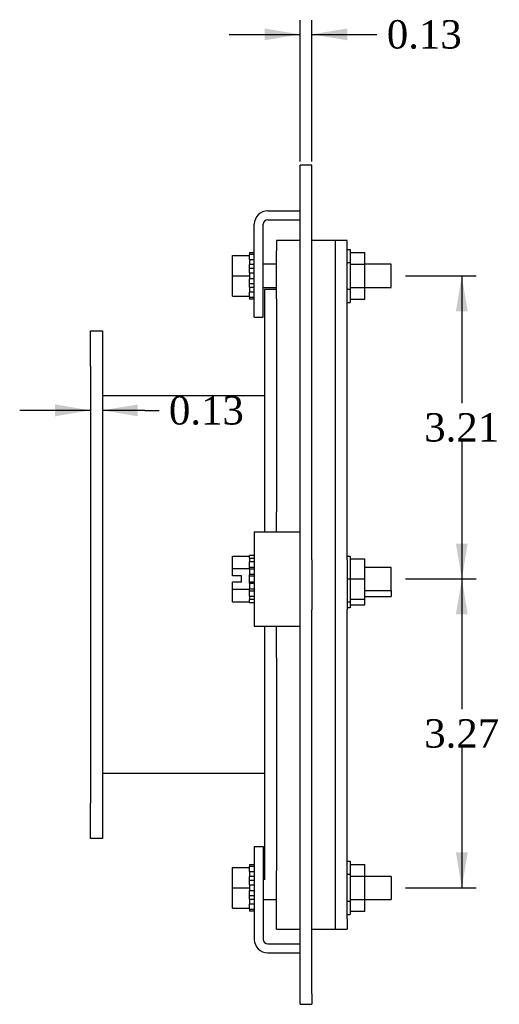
# Model space of a CAD drawing. Header units: inches. Extents: x 0.2 to 65.9, y -0.4 to 43.8.
# Tile 5 of 6: x 35 to 40.1, y 17.6 to 28. Entities that reach past the tile are written whole.
import ezdxf
from ezdxf.enums import TextEntityAlignment as Align

# ---------------------------------------------------------------- set-up
doc = ezdxf.new("R2010")
doc.units = ezdxf.units.IN
doc.header["$MEASUREMENT"] = 0
for name, color, linetype in [('COM40525', 7, 'Continuous'), ('COM49377', 7, 'Continuous'), ('COM49380', 7, 'Continuous'), ('COM49383', 7, 'Continuous'), ('COM49386', 7, 'Continuous'), ('COM49388', 7, 'Continuous'), ('Default', 7, 'Continuous'), ('GSK10436', 7, 'Continuous'), ('NTS16535', 7, 'Continuous'), ('SCC18019', 7, 'Continuous'), ('WAL253533', 7, 'Continuous')]:
    doc.layers.add(name, color=color, linetype=linetype)
doc.styles.add('SEACAD_Times_New_Roman', font='times.ttf')
doc.dimstyles.new('HAMMOND_(STH_-_48x32)', dxfattribs={"dimtxt": 0.3, "dimasz": 0.375, "dimexe": 0.15, "dimexo": 0.15, "dimgap": 0.075, "dimtad": 0, "dimtih": 1, "dimtoh": 1, "dimzin": 0, "dimdsep": 46, "dimtxsty": 'SEACAD_Times_New_Roman', "dimblk1": '_SE_FILLED', "dimblk2": '_SE_FILLED', "dimsah": 1, "dimcen": 0.15, "dimadec": 0, "dimazin": 0, "dimtfac": 0.8, "dimtofl": 0, "dimtmove": 0, "dimatfit": 3, "dimfxl": 1, "dimtolj": 1, "dimtzin": 0, "dimarcsym": 0})

# ---------------------------------------------------------------- blocks, each defined once
blk = doc.blocks.new('SE5')
at = {"layer": 'COM40525', "color": 7, "linetype": 'Continuous'}
for p, q in [((38.354, 25.598), (38.354, 25.708)), ((38.479, 25.708), (38.354, 25.708)), ((38.479, 25.598), (38.479, 25.708)), ((38.354, 22.328), (38.354, 25.598)), ((38.479, 22.328), (38.479, 25.598)), ((38.354, 21.797), (38.354, 22.328)), ((38.479, 22.328), (38.479, 21.797)), ((38.354, 18.527), (38.354, 21.797)), ((38.479, 18.527), (38.479, 21.797)), ((38.354, 18.417), (38.354, 18.527)), ((38.479, 18.527), (38.479, 18.417)), ((38.354, 18.417), (38.479, 18.417))]:
    blk.add_line(p, q, dxfattribs=at)
at = {"layer": 'COM49377', "color": 7, "linetype": 'Continuous'}
for p, q in [((37.604, 24.063), (35.886, 24.063)), ((37.604, 20.063), (35.886, 20.063))]:
    blk.add_line(p, q, dxfattribs=at)
at = {"layer": 'COM49380', "color": 7, "linetype": 'Continuous'}
for p, q in [((35.761, 24.375), (35.761, 24.75)), ((35.761, 24.75), (35.886, 24.75)), ((35.886, 24.75), (35.886, 24.375)), ((35.761, 24.375), (35.761, 19.75)), ((35.886, 24.375), (35.886, 19.75)), ((35.761, 19.375), (35.761, 19.75)), ((35.886, 19.75), (35.886, 19.375)), ((35.886, 19.375), (35.761, 19.375))]:
    blk.add_line(p, q, dxfattribs=at)
at = {"layer": 'COM49383', "color": 7, "linetype": 'Continuous'}
for p, q in [((37.604, 25.188), (37.604, 22.624)), ((37.729, 25.188), (37.604, 25.188)), ((37.729, 25.091), (37.729, 22.835)), ((37.604, 21.624), (37.604, 18.938)), ((37.729, 21.289), (37.729, 19.035))]:
    blk.add_line(p, q, dxfattribs=at)
at = {"layer": 'COM49386', "color": 7, "linetype": 'Continuous'}
for p, q in [((37.979, 26.393), (37.979, 26.503)), ((38.104, 26.503), (37.979, 26.503)), ((38.104, 26.393), (38.104, 26.503)), ((37.979, 22.328), (37.979, 26.393)), ((38.104, 22.328), (38.104, 26.393)), ((37.979, 21.797), (37.979, 22.328)), ((38.104, 22.328), (38.104, 21.797)), ((37.979, 17.731), (37.979, 21.797)), ((38.104, 17.731), (38.104, 21.797)), ((37.979, 17.622), (37.979, 17.731)), ((38.104, 17.731), (38.104, 17.622)), ((37.979, 17.622), (38.104, 17.622))]:
    blk.add_line(p, q, dxfattribs=at)
at = {"layer": 'COM49388', "color": 7, "linetype": 'Continuous'}
for p, q in [((37.638, 26.021), (37.979, 26.021)), ((37.495, 24.896), (37.495, 25.878)), ((37.59, 24.896), (37.59, 25.878)), ((37.638, 25.926), (37.979, 25.926)), ((37.495, 24.896), (37.59, 24.896)), ((37.495, 22.624), (37.638, 22.624)), ((37.495, 22.624), (37.495, 21.624)), ((37.638, 22.624), (37.979, 22.624)), ((37.495, 21.624), (37.638, 21.624)), ((37.638, 21.624), (37.979, 21.624)), ((37.495, 19.291), (37.495, 18.309)), ((37.495, 19.291), (37.59, 19.291)), ((37.59, 19.291), (37.59, 18.309)), ((37.638, 18.261), (37.979, 18.261)), ((37.638, 18.166), (37.979, 18.166))]:
    blk.add_line(p, q, dxfattribs=at)
for centre, radius, start, end in [((37.638, 25.878), 0.143, 90, 180), ((37.638, 25.878), 0.048, 90, 180), ((37.638, 18.309), 0.143, 180, 270), ((37.638, 18.309), 0.048, 180, 270)]:
    blk.add_arc(centre, radius, start, end, dxfattribs=at)
at = {"layer": 'GSK10436', "color": 7, "linetype": 'Continuous'}
for p, q in [((37.729, 25.708), (37.729, 25.598)), ((37.979, 25.708), (37.729, 25.708)), ((38.354, 25.708), (38.104, 25.708)), ((38.354, 25.598), (38.354, 25.708)), ((37.729, 25.091), (37.729, 25.598)), ((38.354, 22.328), (38.354, 25.598)), ((37.729, 22.624), (37.729, 22.835)), ((38.354, 21.797), (38.354, 22.328)), ((38.354, 18.527), (38.354, 21.797)), ((37.729, 21.289), (37.729, 21.624)), ((37.729, 18.527), (37.729, 19.035)), ((37.729, 18.417), (37.729, 18.527)), ((38.354, 18.417), (38.354, 18.527)), ((37.729, 18.417), (37.979, 18.417)), ((38.104, 18.417), (38.354, 18.417))]:
    blk.add_line(p, q, dxfattribs=at)
at = {"layer": 'NTS16535', "color": 7, "linetype": 'Continuous'}
for p, q in [((38.479, 25.613), (38.509, 25.613)), ((38.509, 25.613), (38.509, 25.473)), ((38.509, 25.579), (38.664, 25.579)), ((38.664, 25.456), (38.664, 25.579)), ((38.479, 25.473), (38.509, 25.473)), ((38.509, 25.473), (38.509, 25.192)), ((38.509, 25.456), (38.664, 25.456)), ((38.664, 25.21), (38.664, 25.456)), ((38.479, 25.192), (38.509, 25.192)), ((38.509, 25.21), (38.664, 25.21)), ((38.509, 25.192), (38.509, 25.052)), ((38.664, 25.087), (38.664, 25.21)), ((38.479, 25.052), (38.509, 25.052)), ((38.509, 25.087), (38.664, 25.087)), ((38.479, 22.367), (38.509, 22.367)), ((38.509, 22.367), (38.509, 22.124)), ((38.509, 22.337), (38.664, 22.337)), ((38.664, 22.124), (38.664, 22.337)), ((38.479, 22.124), (38.509, 22.124)), ((38.509, 22.124), (38.664, 22.124)), ((38.509, 22.124), (38.509, 21.881)), ((38.664, 21.911), (38.664, 22.124)), ((38.509, 21.911), (38.664, 21.911)), ((38.664, 21.849), (38.664, 21.911)), ((38.479, 21.881), (38.509, 21.881)), ((38.509, 21.819), (38.479, 21.819)), ((38.509, 21.881), (38.509, 21.819)), ((38.509, 21.849), (38.664, 21.849)), ((38.479, 19.135), (38.509, 19.135)), ((38.509, 19.135), (38.509, 18.994)), ((38.509, 19.1), (38.664, 19.1)), ((38.664, 18.977), (38.664, 19.1)), ((38.509, 18.994), (38.479, 18.994)), ((38.509, 18.994), (38.509, 18.714)), ((38.509, 18.977), (38.664, 18.977)), ((38.664, 18.731), (38.664, 18.977)), ((38.479, 18.714), (38.509, 18.714)), ((38.509, 18.731), (38.664, 18.731)), ((38.509, 18.714), (38.509, 18.573)), ((38.664, 18.608), (38.664, 18.731)), ((38.479, 18.573), (38.509, 18.573)), ((38.509, 18.608), (38.664, 18.608))]:
    blk.add_line(p, q, dxfattribs=at)
at = {"layer": 'SCC18019', "color": 7, "linetype": 'Continuous'}
for p, q in [((37.264, 25.548), (37.445, 25.548)), ((37.264, 25.333), (37.264, 25.548)), ((37.445, 25.505), (37.445, 25.548)), ((37.729, 25.455), (37.59, 25.455)), ((38.945, 25.455), (38.664, 25.455)), ((38.945, 25.211), (38.945, 25.455)), ((37.264, 25.333), (37.445, 25.333)), ((37.264, 25.118), (37.264, 25.333)), ((37.445, 25.365), (37.445, 25.431)), ((37.445, 25.235), (37.445, 25.3)), ((37.445, 25.118), (37.445, 25.161)), ((37.59, 25.211), (37.729, 25.211)), ((38.664, 25.211), (38.945, 25.211)), ((37.264, 25.118), (37.445, 25.118)), ((37.264, 22.365), (37.445, 22.365)), ((37.264, 22.233), (37.264, 22.365)), ((37.445, 22.344), (37.445, 22.347)), ((37.264, 22.233), (37.445, 22.233)), ((37.264, 22.158), (37.264, 22.233)), ((37.445, 22.233), (37.445, 22.277)), ((37.445, 22.232), (37.445, 22.233)), ((38.945, 22.246), (38.664, 22.246)), ((38.945, 22.002), (38.945, 22.246)), ((37.359, 22.158), (37.264, 22.158)), ((37.359, 22.09), (37.359, 22.158)), ((37.445, 22.084), (37.445, 22.164)), ((37.264, 22.015), (37.264, 22.09)), ((37.359, 22.09), (37.264, 22.09)), ((37.264, 22.015), (37.445, 22.015)), ((37.264, 21.883), (37.264, 22.015)), ((37.445, 22.015), (37.445, 22.017)), ((37.445, 21.972), (37.445, 22.015)), ((38.664, 22.002), (38.945, 22.002)), ((38.945, 22.002), (38.945, 21.94)), ((37.445, 21.901), (37.445, 21.905)), ((38.664, 21.94), (38.945, 21.94)), ((37.264, 21.883), (37.445, 21.883)), ((37.264, 19.069), (37.445, 19.069)), ((37.264, 18.854), (37.264, 19.069)), ((37.445, 19.026), (37.445, 19.069)), ((37.604, 18.976), (37.59, 18.976)), ((38.945, 18.976), (38.664, 18.976)), ((38.945, 18.976), (38.945, 18.732)), ((37.445, 18.886), (37.445, 18.952)), ((37.264, 18.854), (37.445, 18.854)), ((37.264, 18.639), (37.264, 18.854)), ((37.445, 18.756), (37.445, 18.821)), ((37.445, 18.639), (37.445, 18.682)), ((37.59, 18.732), (37.729, 18.732)), ((38.664, 18.732), (38.945, 18.732)), ((37.264, 18.639), (37.445, 18.639))]:
    blk.add_line(p, q, dxfattribs=at)
at = {"layer": 'WAL253533', "color": 7, "linetype": 'Continuous'}
for p, q in [((37.445, 25.579), (37.445, 25.558)), ((37.445, 25.579), (37.495, 25.579)), ((37.495, 25.558), (37.445, 25.558)), ((37.445, 25.548), (37.445, 25.558)), ((37.445, 25.505), (37.445, 25.452)), ((37.445, 25.505), (37.495, 25.505)), ((37.495, 25.452), (37.445, 25.452)), ((37.445, 25.431), (37.445, 25.452)), ((37.445, 25.414), (37.495, 25.414)), ((37.445, 25.365), (37.445, 25.3)), ((37.445, 25.365), (37.495, 25.365)), ((37.495, 25.3), (37.445, 25.3)), ((37.445, 25.251), (37.495, 25.251)), ((37.445, 25.213), (37.445, 25.235)), ((37.445, 25.213), (37.445, 25.161)), ((37.445, 25.213), (37.495, 25.213)), ((37.495, 25.161), (37.445, 25.161)), ((37.445, 25.107), (37.445, 25.118)), ((37.445, 25.107), (37.445, 25.087)), ((37.445, 25.107), (37.495, 25.107)), ((37.495, 25.087), (37.445, 25.087)), ((37.445, 22.372), (37.445, 22.374)), ((37.495, 22.374), (37.445, 22.374)), ((37.495, 22.372), (37.445, 22.372)), ((37.445, 22.347), (37.445, 22.372)), ((37.445, 22.344), (37.445, 22.306)), ((37.445, 22.344), (37.495, 22.344)), ((37.495, 22.306), (37.445, 22.306)), ((37.445, 22.277), (37.445, 22.306)), ((37.445, 22.248), (37.495, 22.248)), ((37.445, 22.232), (37.445, 22.17)), ((37.445, 22.232), (37.495, 22.232)), ((37.495, 22.17), (37.445, 22.17)), ((37.445, 22.164), (37.445, 22.17)), ((37.445, 22.156), (37.495, 22.156)), ((37.445, 22.093), (37.495, 22.093)), ((37.445, 22.079), (37.445, 22.084)), ((37.445, 22.079), (37.445, 22.017)), ((37.445, 22.079), (37.495, 22.079)), ((37.495, 22.017), (37.445, 22.017)), ((37.445, 22), (37.495, 22)), ((37.445, 21.943), (37.445, 21.972)), ((37.445, 21.943), (37.445, 21.905)), ((37.445, 21.943), (37.495, 21.943)), ((37.495, 21.905), (37.445, 21.905)), ((37.445, 21.876), (37.445, 21.901)), ((37.445, 21.876), (37.445, 21.874)), ((37.445, 21.876), (37.495, 21.876)), ((37.445, 21.874), (37.495, 21.874)), ((37.445, 19.1), (37.445, 19.08)), ((37.445, 19.1), (37.495, 19.1)), ((37.495, 19.08), (37.445, 19.08)), ((37.445, 19.069), (37.445, 19.08)), ((37.445, 19.026), (37.445, 18.973)), ((37.445, 19.026), (37.495, 19.026)), ((37.495, 18.973), (37.445, 18.973)), ((37.445, 18.952), (37.445, 18.973)), ((37.445, 18.936), (37.495, 18.936)), ((37.445, 18.886), (37.445, 18.821)), ((37.445, 18.886), (37.495, 18.886)), ((37.495, 18.821), (37.445, 18.821)), ((37.445, 18.772), (37.495, 18.772)), ((37.445, 18.734), (37.445, 18.756)), ((37.445, 18.734), (37.445, 18.682)), ((37.445, 18.734), (37.495, 18.734)), ((37.495, 18.682), (37.445, 18.682)), ((37.445, 18.628), (37.445, 18.639)), ((37.445, 18.628), (37.445, 18.608)), ((37.445, 18.628), (37.495, 18.628)), ((37.495, 18.608), (37.445, 18.608))]:
    blk.add_line(p, q, dxfattribs=at)
blk = doc.blocks.new('DMBLK958')
at = {"layer": 'Default', "linetype": 'Continuous', "transparency": 16777216}
for points in [[(37.604, 27.951), (37.604, 27.826), (37.979, 27.889)], [(38.479, 27.951), (38.104, 27.889), (38.479, 27.826)]]:
    blk.add_hatch(color=7, dxfattribs=at).paths.add_polyline_path(points)
at = {"layer": 'Default', "color": 7, "linetype": 'Continuous', "transparency": 16777216}
for p, q in [((37.979, 26.543), (37.979, 28.039)), ((38.104, 26.543), (38.104, 28.039)), ((37.229, 27.889), (37.979, 27.889)), ((38.104, 27.889), (38.643, 27.889)), ((38.643, 27.889), (38.793, 27.889))]:
    blk.add_line(p, q, dxfattribs=at)
at = {"layer": 'Default', "color": 7, "linetype": 'Continuous', "transparency": 16777216, "style": 'SEACAD_Times_New_Roman'}
blk.add_text('0.13', height=0.3, dxfattribs=at).set_placement((38.898, 28.039), align=Align.TOP_LEFT)
blk = doc.blocks.new('_SE_FILLED')
at = {"color": 0}
blk.add_line((0, 0), (-1, 0), dxfattribs=at)
blk.add_solid([(0, 0), (-1, -0.1665), (-1, 0.1665), (0, 0)], dxfattribs=at)
blk = doc.blocks.new('DMBLK959')
at = {"layer": 'Default', "linetype": 'Continuous', "transparency": 16777216}
for points in [[(35.386, 23.971), (35.386, 23.846), (35.761, 23.909)], [(36.261, 23.971), (35.886, 23.909), (36.261, 23.846)]]:
    blk.add_hatch(color=7, dxfattribs=at).paths.add_polyline_path(points)
at = {"layer": 'Default', "color": 7, "linetype": 'Continuous', "transparency": 16777216}
for p, q in [((35.761, 23.909), (35.011, 23.909)), ((36.336, 23.909), (35.886, 23.909)), ((36.336, 23.909), (36.486, 23.909))]:
    blk.add_line(p, q, dxfattribs=at)
at = {"layer": 'Default', "color": 7, "linetype": 'Continuous', "transparency": 16777216, "style": 'SEACAD_Times_New_Roman'}
blk.add_text('0.13', height=0.3, dxfattribs=at).set_placement((36.591, 24.059), align=Align.TOP_LEFT)
blk = doc.blocks.new('DMBLK963')
at = {"layer": 'Default', "linetype": 'Continuous', "transparency": 16777216}
for points in [[(39.754, 24.958), (39.692, 25.333), (39.629, 24.958)], [(39.754, 22.499), (39.629, 22.499), (39.692, 22.124)]]:
    blk.add_hatch(color=7, dxfattribs=at).paths.add_polyline_path(points)
at = {"layer": 'Default', "color": 7, "linetype": 'Continuous', "transparency": 16777216}
for p, q in [((39.095, 25.333), (39.842, 25.333)), ((39.692, 25.333), (39.692, 23.984)), ((39.692, 23.579), (39.692, 22.124)), ((39.095, 22.124), (39.842, 22.124))]:
    blk.add_line(p, q, dxfattribs=at)
at = {"layer": 'Default', "color": 7, "linetype": 'Continuous', "transparency": 16777216, "style": 'SEACAD_Times_New_Roman'}
blk.add_text('3.21', height=0.3, dxfattribs=at).set_placement((39.294, 23.879), align=Align.TOP_LEFT)
blk = doc.blocks.new('DMBLK964')
at = {"layer": 'Default', "linetype": 'Continuous', "transparency": 16777216}
for points in [[(39.754, 21.749), (39.692, 22.124), (39.629, 21.749)], [(39.754, 19.229), (39.629, 19.229), (39.692, 18.854)]]:
    blk.add_hatch(color=7, dxfattribs=at).paths.add_polyline_path(points)
at = {"layer": 'Default', "color": 7, "linetype": 'Continuous', "transparency": 16777216}
for p, q in [((39.095, 22.124), (39.842, 22.124)), ((39.692, 22.124), (39.692, 20.744)), ((39.692, 20.339), (39.692, 18.854)), ((39.095, 18.854), (39.842, 18.854))]:
    blk.add_line(p, q, dxfattribs=at)
at = {"layer": 'Default', "color": 7, "linetype": 'Continuous', "transparency": 16777216, "style": 'SEACAD_Times_New_Roman'}
blk.add_text('3.27', height=0.3, dxfattribs=at).set_placement((39.294, 20.639), align=Align.TOP_LEFT)

msp = doc.modelspace()

# ---------------------------------------------------------------- block references
at = {"layer": 'Default'}
msp.add_blockref('SE5', (0, 0), dxfattribs=at)

# ---------------------------------------------------------------- dimensions: what is measured, and where the dimension line sits
at = {"layer": 'Default', "color": 7, "linetype": 'Continuous'}
dim = msp.add_linear_dim(base=(37.978722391, 27.888803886), p1=(37.978722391, 26.393394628), p2=(38.103722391, 26.393394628), angle=0, text='\\A1;<>', dimstyle='HAMMOND_(STH_-_48x32)', override={"dimtmove": 1}, dxfattribs=at)
dim.commit()
dim.dimension.update_dxf_attribs({"geometry": 'DMBLK958', "text_midpoint": (38.792882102, 27.888803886), "dimtype": 161})
for base, p1, p2, picture, middle in [((39.692, 25.333), (38.945, 25.333), (38.945, 22.124), 'DMBLK963', (39.692, 23.729)), ((39.692, 22.124), (38.945, 22.124), (38.945, 18.854), 'DMBLK964', (39.692, 20.489))]:
    dim = msp.add_linear_dim(base=base, p1=p1, p2=p2, angle=270, text='\\A1;<>', dimstyle='HAMMOND_(STH_-_48x32)', dxfattribs=at)
    dim.commit()
    dim.dimension.update_dxf_attribs({"geometry": picture, "text_midpoint": middle, "dimtype": 161})
dim = msp.add_linear_dim(base=(35.760722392, 23.908786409), p1=(35.885722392, 22.062667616), p2=(35.760722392, 22.062667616), text='\\A1;<>', dimstyle='HAMMOND_(STH_-_48x32)', override={"dimtmove": 1}, dxfattribs=at)
dim.commit()
dim.dimension.update_dxf_attribs({"geometry": 'DMBLK959', "text_midpoint": (36.486283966, 23.908786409), "dimtype": 160})

doc.saveas('drawing.dxf')
